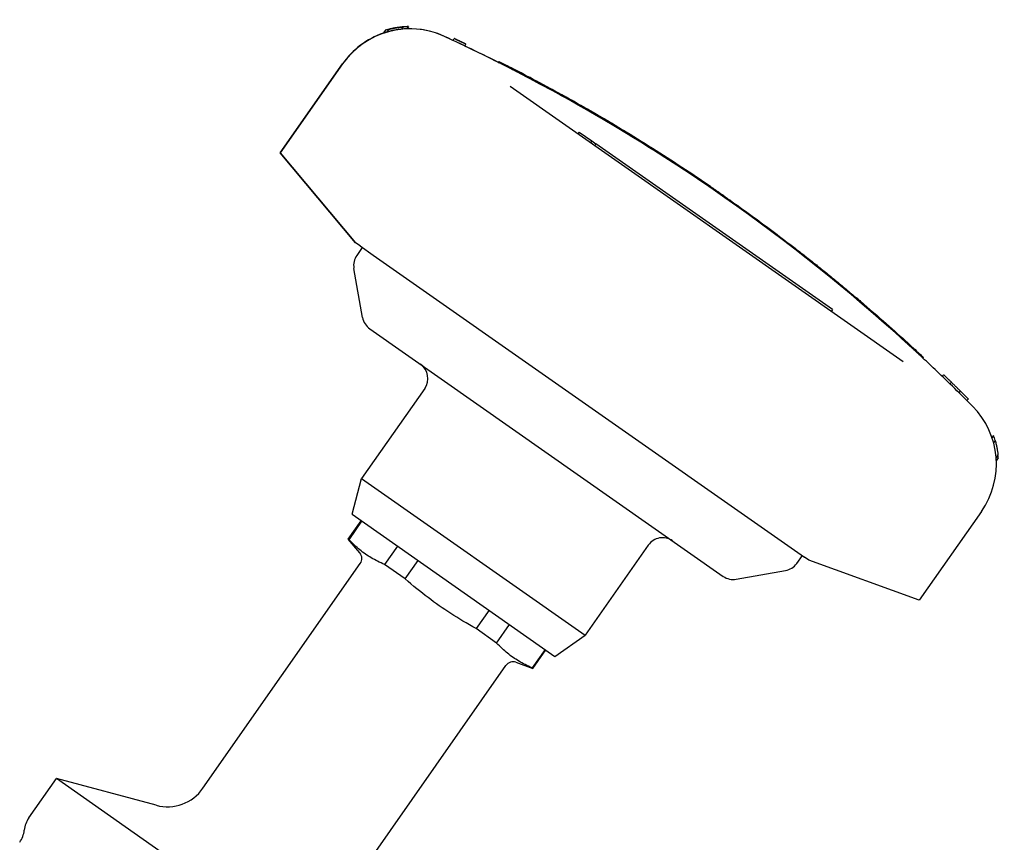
# Model space of a CAD drawing. Header units: millimetres. Extents: x 211 to 518, y 51 to 450.
# Tile 3 of 13: x 273 to 386, y 247 to 342. Entities that reach past the tile are written whole.
import ezdxf

# ---------------------------------------------------------------- set-up
doc = ezdxf.new("R2010")
doc.units = ezdxf.units.MM
doc.layers.add('Detail', color=2, linetype='Continuous')

msp = doc.modelspace()

# ---------------------------------------------------------------- linework, layer by layer
at = {"layer": 'Detail'}
for p, q in [((314.95, 341.02), (314.71, 340.68)), ((315.32, 341.12), (315.09, 340.8)), ((317, 341.4), (316.81, 341.14)), ((316.81, 341.39), (316.81, 341.39)), ((317.6, 341.43), (317.42, 341.18)), ((317.61, 341.44), (317.43, 341.18)), ((322.77, 339.85), (322.87, 340.07)), ((322.77, 339.85), (322.87, 340.07)), ((322.77, 339.85), (322.77, 339.85)), ((322.87, 340.07), (322.87, 340.07)), ((324.12, 339.2), (324.23, 339.43)), ((324.23, 339.43), (324.23, 339.43)), ((310, 337.14), (302.81, 326.87)), ((302.82, 326.87), (310.01, 337.13)), ((327.98, 337.31), (328.03, 337.4)), ((327.98, 337.31), (328.03, 337.29)), ((329.34, 334.55), (374.69, 302.79)), ((337.3, 329.27), (337.16, 329.07)), ((337.3, 329.27), (338.76, 328.25)), ((338.76, 328.25), (338.61, 328.05)), ((338.76, 328.25), (339.25, 327.91)), ((339.25, 327.91), (339.11, 327.7)), ((366.55, 308.79), (339.25, 327.91)), ((302.81, 326.87), (302.82, 326.87)), ((302.81, 326.87), (311.52, 316.5)), ((311.52, 316.5), (302.82, 326.87)), ((352.47, 322.86), (352.52, 322.94)), ((352.52, 322.94), (352.52, 322.94)), ((354.13, 321.7), (354.13, 321.7)), ((354.19, 321.78), (354.19, 321.78)), ((354.93, 321.14), (354.98, 321.22)), ((354.93, 321.14), (354.98, 321.22)), ((354.98, 321.22), (354.98, 321.22)), ((312.04, 316.14), (311.52, 316.5)), ((311.52, 316.5), (311.52, 316.5)), ((312.29, 315.96), (311.65, 315.04)), ((312.04, 316.14), (313.55, 315.08)), ((313.55, 315.08), (361.79, 281.3)), ((312.32, 307.86), (311.32, 313.55)), ((365.95, 312.78), (366.02, 312.86)), ((366.55, 308.79), (366.41, 308.59)), ((313.15, 306.57), (353.93, 278.01)), ((377.04, 303.27), (376.97, 303.2)), ((379.19, 301.1), (379.36, 301.28)), ((379.19, 301.1), (379.36, 301.28)), ((379.36, 301.28), (379.36, 301.28)), ((380.09, 300.23), (380.26, 300.41)), ((380.09, 300.23), (380.26, 300.41)), ((380.26, 300.41), (380.26, 300.41)), ((319.49, 299.69), (312.21, 289.29)), ((381.16, 299.18), (381.33, 299.36)), ((382.04, 298.3), (382.22, 298.48)), ((385.12, 294.27), (384.94, 294.02)), ((385.12, 294.26), (384.94, 294.01)), ((385.3, 293.7), (385.12, 293.43)), ((385.63, 292.05), (385.41, 291.74)), ((385.67, 291.68), (385.44, 291.36)), ((311.1, 285.17), (312.21, 289.29)), ((312.21, 289.29), (338.01, 271.22)), ((311.1, 285.17), (334.52, 268.78)), ((383.73, 285.51), (376.54, 275.25)), ((310.67, 282.3), (312.16, 284.43)), ((310.76, 282.24), (312.25, 284.37)), ((310.76, 282.24), (310.67, 282.3)), ((312.01, 280.71), (310.67, 282.3)), ((316.35, 281.5), (314.86, 279.37)), ((345.29, 281.62), (338.01, 271.22)), ((361.79, 281.3), (363.31, 280.24)), ((293.9, 253.56), (312.06, 279.49)), ((317.23, 277.71), (318.72, 279.84)), ((363.05, 280.42), (362.4, 279.51)), ((363.82, 279.88), (363.31, 280.24)), ((376.54, 275.25), (363.82, 279.88)), ((317.23, 277.71), (314.86, 279.37)), ((355.43, 277.68), (361.11, 278.68)), ((326.91, 274.11), (325.42, 271.98)), ((327.79, 270.32), (325.42, 271.98)), ((327.79, 270.32), (329.28, 272.45)), ((334.52, 268.78), (338.01, 271.22)), ((333.37, 269.58), (331.88, 267.45)), ((331.97, 267.39), (333.46, 269.52)), ((310.7, 241.8), (328.86, 267.73)), ((330.02, 268.1), (331.97, 267.39)), ((331.97, 267.39), (331.88, 267.45)), ((273.81, 250.14), (276.99, 254.68)), ((288.51, 251.6), (276.99, 254.68)), ((317.54, 226.29), (276.99, 254.68))]:
    msp.add_line(p, q, dxfattribs=at)
at = {"layer": 'Detail', "flags": 128}
for points in [[(316.81, 341.14), (316.68, 341.12), (316.56, 341.11), (316.43, 341.09), (316.32, 341.07), (316.2, 341.05), (316.09, 341.03), (315.99, 341.01), (315.89, 341), (315.8, 340.98), (315.71, 340.96), (315.63, 340.94), (315.55, 340.92), (315.48, 340.9), (315.41, 340.89), (315.35, 340.87), (315.3, 340.86), (315.25, 340.84), (315.21, 340.83), (315.17, 340.82), (315.14, 340.81), (315.12, 340.81), (315.1, 340.8), (315.09, 340.8), (315.09, 340.8)], [(315.32, 341.12), (315.32, 341.12), (315.33, 341.12), (315.34, 341.13), (315.37, 341.13), (315.4, 341.14), (315.43, 341.15), (315.47, 341.16), (315.52, 341.17), (315.57, 341.18), (315.63, 341.2), (315.69, 341.21), (315.76, 341.22), (315.84, 341.24), (315.92, 341.26), (316.01, 341.27), (316.1, 341.29), (316.19, 341.31), (316.3, 341.32), (316.4, 341.34), (316.51, 341.35), (316.63, 341.37), (316.75, 341.38), (316.87, 341.39), (317, 341.4)], [(317.6, 341.43), (317.41, 341.43), (317.23, 341.42), (317.06, 341.41), (316.9, 341.4), (316.75, 341.38), (316.62, 341.37), (316.5, 341.35), (316.39, 341.34), (316.3, 341.32), (316.22, 341.31), (316.15, 341.3), (316.1, 341.29), (316.06, 341.28), (316.04, 341.28), (316.04, 341.28), (316.05, 341.28), (316.07, 341.29), (316.11, 341.29), (316.17, 341.3), (316.24, 341.31), (316.33, 341.33), (316.43, 341.34), (316.54, 341.36), (316.67, 341.37), (316.81, 341.39)], [(322.87, 340.07), (322.93, 340.05), (322.99, 340.02), (323.04, 339.99), (323.1, 339.97), (323.16, 339.94), (323.21, 339.91), (323.27, 339.89), (323.33, 339.86), (323.38, 339.83), (323.44, 339.81), (323.5, 339.78), (323.55, 339.75), (323.61, 339.73), (323.67, 339.7), (323.72, 339.67), (323.78, 339.65), (323.84, 339.62), (323.89, 339.59), (323.95, 339.57), (324, 339.54), (324.06, 339.51), (324.12, 339.48), (324.17, 339.46), (324.23, 339.43)], [(324.23, 339.43), (324.18, 339.46), (324.12, 339.48), (324.06, 339.51), (324.01, 339.54), (323.95, 339.56), (323.89, 339.59), (323.84, 339.62), (323.78, 339.65), (323.72, 339.67), (323.67, 339.7), (323.61, 339.73), (323.55, 339.75), (323.5, 339.78), (323.44, 339.81), (323.38, 339.83), (323.33, 339.86), (323.27, 339.89), (323.21, 339.91), (323.16, 339.94), (323.1, 339.97), (323.04, 339.99), (322.99, 340.02), (322.93, 340.05), (322.87, 340.07)], [(328.03, 337.29), (328.01, 337.3), (328, 337.3), (327.99, 337.31), (327.98, 337.31), (327.98, 337.32), (327.97, 337.32), (327.96, 337.32), (327.96, 337.33), (327.95, 337.33), (327.95, 337.33), (327.94, 337.33), (327.94, 337.33), (327.94, 337.34), (327.94, 337.34), (327.94, 337.34), (327.94, 337.33), (327.94, 337.33), (327.95, 337.33), (327.95, 337.33), (327.96, 337.33), (327.96, 337.32), (327.97, 337.32), (327.98, 337.32), (327.98, 337.31)], [(336.2, 333.07), (335.76, 333.31), (335.33, 333.55), (334.89, 333.79), (334.46, 334.03), (334.03, 334.26), (333.61, 334.49), (333.2, 334.71), (332.79, 334.93), (332.4, 335.14), (332.01, 335.35), (331.64, 335.55), (331.28, 335.73), (330.93, 335.92), (330.6, 336.09), (330.29, 336.25), (329.99, 336.4), (329.71, 336.55), (329.45, 336.68), (329.21, 336.8), (328.99, 336.92), (328.79, 337.02), (328.62, 337.11), (328.46, 337.18), (328.33, 337.25), (328.22, 337.31), (328.14, 337.35), (328.08, 337.38), (328.04, 337.4), (328.03, 337.4), (328.04, 337.4), (328.08, 337.38), (328.14, 337.35), (328.22, 337.31), (328.33, 337.25), (328.46, 337.18), (328.62, 337.11), (328.79, 337.02), (328.99, 336.92), (329.21, 336.8), (329.45, 336.68), (329.71, 336.55), (329.99, 336.4), (330.29, 336.25), (330.6, 336.09), (330.94, 335.91), (331.28, 335.73), (331.64, 335.54), (332.02, 335.35), (332.4, 335.14), (332.8, 334.93), (333.2, 334.71), (333.62, 334.49), (334.04, 334.26), (334.47, 334.03), (334.9, 333.79), (335.33, 333.55), (335.77, 333.31), (336.21, 333.06)], [(336.16, 332.98), (335.72, 333.22), (335.28, 333.47), (334.84, 333.71), (334.41, 333.94), (333.98, 334.18), (333.56, 334.41), (333.14, 334.63), (332.73, 334.85), (332.33, 335.06), (331.95, 335.27), (331.57, 335.47), (331.21, 335.66), (330.87, 335.84), (330.53, 336.01), (330.22, 336.17), (329.92, 336.33), (329.64, 336.47), (329.38, 336.6), (329.14, 336.73), (328.92, 336.84), (328.73, 336.94), (328.55, 337.03), (328.4, 337.1), (328.27, 337.17), (328.17, 337.22), (328.08, 337.26), (328.03, 337.29)], [(330.41, 336.08), (330.34, 336.11), (330.27, 336.15), (330.21, 336.18), (330.15, 336.21), (330.09, 336.24), (330.03, 336.27), (329.97, 336.3), (329.9, 336.34), (329.84, 336.37), (329.78, 336.4), (329.71, 336.43), (329.65, 336.47), (329.58, 336.5), (329.52, 336.53), (329.45, 336.57), (329.39, 336.6), (329.33, 336.63), (329.27, 336.66), (329.22, 336.69), (329.16, 336.72), (329.1, 336.75), (329.04, 336.78), (328.99, 336.81), (328.93, 336.84)], [(329.32, 336.75), (329.36, 336.73), (329.48, 336.67), (329.66, 336.57), (329.92, 336.44), (330.23, 336.28), (330.59, 336.09), (331, 335.88), (331.43, 335.66), (331.87, 335.42), (332.32, 335.18), (332.76, 334.95), (333.18, 334.73), (333.56, 334.52), (333.9, 334.34), (334.18, 334.19), (334.39, 334.07), (334.54, 333.98), (334.62, 333.94), (334.62, 333.94), (334.54, 333.98), (334.4, 334.07), (334.18, 334.18), (333.9, 334.34), (333.56, 334.52), (333.18, 334.72), (332.76, 334.95), (332.33, 335.18), (331.88, 335.42), (331.43, 335.65), (331, 335.88), (330.6, 336.09), (330.23, 336.28), (329.92, 336.44), (329.66, 336.57), (329.48, 336.67), (329.36, 336.73), (329.32, 336.75)], [(331.31, 335.6), (331.28, 335.62), (331.24, 335.64), (331.2, 335.66), (331.16, 335.68), (331.12, 335.7), (331.09, 335.72), (331.05, 335.74), (331.01, 335.76), (330.97, 335.78), (330.93, 335.8), (330.9, 335.82), (330.86, 335.84), (330.82, 335.86), (330.78, 335.88), (330.75, 335.9), (330.71, 335.92), (330.67, 335.94), (330.63, 335.96), (330.59, 335.98), (330.56, 336), (330.52, 336.02), (330.48, 336.04), (330.44, 336.06), (330.41, 336.08)], [(335.42, 333.5), (335.44, 333.49), (335.52, 333.45), (335.65, 333.38), (335.81, 333.29), (336, 333.18), (336.2, 333.07), (336.41, 332.95), (336.6, 332.85), (336.76, 332.75), (336.88, 332.68), (336.96, 332.64), (336.99, 332.62), (336.96, 332.64), (336.88, 332.68), (336.76, 332.75), (336.6, 332.85), (336.41, 332.95), (336.21, 333.07), (336, 333.18), (335.81, 333.28), (335.65, 333.38), (335.52, 333.45), (335.44, 333.49), (335.42, 333.5)], [(352.52, 322.94), (352.1, 323.23), (351.68, 323.51), (351.26, 323.79), (350.84, 324.08), (350.42, 324.36), (350, 324.64), (349.58, 324.92), (349.16, 325.2), (348.74, 325.47), (348.32, 325.75), (347.89, 326.02), (347.47, 326.3), (347.04, 326.57), (346.62, 326.84), (346.19, 327.12), (345.76, 327.39), (345.33, 327.66), (344.91, 327.92), (344.48, 328.19), (344.05, 328.46), (343.62, 328.72), (343.18, 328.99), (342.75, 329.25), (342.32, 329.51), (341.89, 329.77), (341.45, 330.03), (341.02, 330.29), (340.58, 330.55), (340.15, 330.8), (339.71, 331.06), (339.28, 331.31), (338.84, 331.57), (338.4, 331.82), (337.96, 332.07), (337.52, 332.32), (337.08, 332.57), (336.64, 332.82), (336.2, 333.07)], [(336.21, 333.06), (336.65, 332.82), (337.09, 332.57), (337.53, 332.32), (337.97, 332.07), (338.41, 331.82), (338.84, 331.57), (339.28, 331.31), (339.72, 331.06), (340.15, 330.8), (340.59, 330.54), (341.02, 330.29), (341.46, 330.03), (341.89, 329.77), (342.32, 329.51), (342.76, 329.25), (343.19, 328.98), (343.62, 328.72), (344.05, 328.45), (344.48, 328.19), (344.91, 327.92), (345.34, 327.65), (345.77, 327.38), (346.19, 327.11), (346.62, 326.84), (347.05, 326.57), (347.47, 326.3), (347.89, 326.02), (348.32, 325.75), (348.74, 325.47), (349.16, 325.19), (349.59, 324.91), (350.01, 324.64), (350.43, 324.36), (350.85, 324.07), (351.27, 323.79), (351.69, 323.51), (352.1, 323.22), (352.52, 322.94)], [(337.69, 332.23), (337.72, 332.21), (337.83, 332.15), (338.02, 332.04), (338.26, 331.9), (338.57, 331.72), (338.92, 331.52), (339.32, 331.29), (339.74, 331.05), (340.17, 330.79), (340.61, 330.53), (341.04, 330.28), (341.44, 330.04), (341.82, 329.81), (342.14, 329.62), (342.42, 329.45), (342.63, 329.32), (342.78, 329.23), (342.85, 329.19), (342.85, 329.19), (342.78, 329.23), (342.63, 329.32), (342.42, 329.45), (342.15, 329.62), (341.82, 329.81), (341.45, 330.04), (341.04, 330.28), (340.61, 330.53), (340.18, 330.79), (339.74, 331.04), (339.32, 331.29), (338.93, 331.52), (338.57, 331.72), (338.27, 331.9), (338.02, 332.04), (337.83, 332.14), (337.72, 332.21), (337.69, 332.23)], [(352.52, 322.94), (352.62, 322.87), (352.73, 322.8), (352.83, 322.73), (352.93, 322.65), (353.04, 322.58), (353.14, 322.51), (353.24, 322.44), (353.35, 322.37), (353.45, 322.3), (353.55, 322.23), (353.65, 322.16), (353.76, 322.08), (353.86, 322.01), (353.96, 321.94), (354.06, 321.87), (354.17, 321.8), (354.27, 321.73), (354.37, 321.65), (354.47, 321.58), (354.58, 321.51), (354.68, 321.44), (354.78, 321.37), (354.88, 321.3), (354.98, 321.22)], [(354.19, 321.78), (354.12, 321.83), (354.05, 321.88), (353.98, 321.93), (353.91, 321.98), (353.84, 322.03), (353.77, 322.07), (353.7, 322.12), (353.63, 322.17), (353.56, 322.22), (353.49, 322.27), (353.42, 322.32), (353.35, 322.36), (353.28, 322.41), (353.21, 322.46), (353.14, 322.51), (353.08, 322.56), (353.01, 322.6), (352.94, 322.65), (352.87, 322.7), (352.8, 322.75), (352.73, 322.8), (352.66, 322.84), (352.59, 322.89), (352.52, 322.94)], [(354.98, 321.22), (355.29, 321.01), (355.6, 320.79), (355.9, 320.57), (356.21, 320.35), (356.51, 320.13), (356.82, 319.91), (357.12, 319.69), (357.42, 319.47), (357.73, 319.25), (358.03, 319.03), (358.33, 318.81), (358.63, 318.58), (358.93, 318.36), (359.23, 318.14), (359.54, 317.91), (359.84, 317.69), (360.14, 317.46), (360.43, 317.24), (360.73, 317.01), (361.03, 316.78), (361.33, 316.55), (361.63, 316.33), (361.93, 316.1), (362.22, 315.87)], [(362.22, 315.87), (362.39, 315.74), (362.56, 315.61), (362.73, 315.48), (362.89, 315.35), (363.06, 315.22), (363.22, 315.09), (363.39, 314.96), (363.55, 314.83), (363.72, 314.7), (363.88, 314.57), (364.04, 314.44), (364.2, 314.32), (364.36, 314.19), (364.52, 314.07), (364.68, 313.94), (364.83, 313.82), (364.99, 313.69), (365.14, 313.57), (365.29, 313.45), (365.44, 313.33), (365.59, 313.21), (365.73, 313.09), (365.88, 312.98), (366.02, 312.86)], [(366.02, 312.86), (366.02, 312.86), (366.02, 312.86), (366.02, 312.86), (366.03, 312.85), (366.04, 312.85), (366.05, 312.84), (366.06, 312.83), (366.07, 312.82), (366.08, 312.81), (366.1, 312.8), (366.11, 312.78), (366.13, 312.77), (366.15, 312.76), (366.17, 312.74), (366.19, 312.72), (366.21, 312.7), (366.23, 312.69), (366.26, 312.67), (366.28, 312.65), (366.31, 312.63), (366.33, 312.61), (366.35, 312.59), (366.38, 312.57), (366.41, 312.55)], [(366.41, 312.55), (366.56, 312.42), (366.72, 312.29), (366.88, 312.16), (367.03, 312.03), (367.19, 311.9), (367.35, 311.78), (367.5, 311.65), (367.66, 311.52), (367.81, 311.39), (367.97, 311.26), (368.13, 311.13), (368.28, 311), (368.44, 310.87), (368.59, 310.74), (368.75, 310.61), (368.9, 310.48), (369.06, 310.35), (369.21, 310.22), (369.37, 310.09), (369.52, 309.96), (369.68, 309.83), (369.83, 309.69), (369.99, 309.56), (370.14, 309.43)], [(370.14, 309.43), (370.52, 309.11), (370.9, 308.78), (371.27, 308.45), (371.65, 308.13), (372.01, 307.81), (372.37, 307.5), (372.73, 307.19), (373.07, 306.88), (373.41, 306.58), (373.73, 306.29), (374.05, 306.01), (374.35, 305.74), (374.64, 305.48), (374.91, 305.23), (375.18, 304.99), (375.42, 304.76), (375.66, 304.55), (375.87, 304.35), (376.07, 304.17), (376.25, 304), (376.41, 303.85), (376.56, 303.72), (376.69, 303.6), (376.79, 303.5), (376.88, 303.42), (376.95, 303.35), (377, 303.31), (377.03, 303.28), (377.04, 303.27)], [(375.76, 304.32), (375.73, 304.35), (375.69, 304.38), (375.66, 304.41), (375.63, 304.44), (375.6, 304.46), (375.57, 304.49), (375.54, 304.52), (375.51, 304.55), (375.47, 304.58), (375.44, 304.61), (375.41, 304.64), (375.38, 304.67), (375.35, 304.69), (375.32, 304.72), (375.29, 304.75), (375.25, 304.78), (375.22, 304.81), (375.19, 304.84), (375.16, 304.87), (375.13, 304.9), (375.1, 304.92), (375.06, 304.95), (375.03, 304.98), (375, 305.01)], [(376.98, 303.19), (376.93, 303.23), (376.89, 303.28), (376.84, 303.32), (376.8, 303.36), (376.75, 303.4), (376.7, 303.45), (376.66, 303.49), (376.61, 303.54), (376.56, 303.58), (376.51, 303.63), (376.46, 303.67), (376.41, 303.72), (376.35, 303.77), (376.3, 303.82), (376.24, 303.87), (376.19, 303.92), (376.14, 303.97), (376.08, 304.02), (376.03, 304.07), (375.98, 304.12), (375.92, 304.17), (375.87, 304.22), (375.81, 304.27), (375.76, 304.32)], [(380.26, 300.41), (380.22, 300.45), (380.18, 300.48), (380.15, 300.52), (380.11, 300.55), (380.07, 300.59), (380.04, 300.63), (380, 300.66), (379.96, 300.7), (379.92, 300.74), (379.89, 300.77), (379.85, 300.81), (379.81, 300.84), (379.77, 300.88), (379.74, 300.92), (379.7, 300.95), (379.66, 300.99), (379.62, 301.03), (379.59, 301.06), (379.55, 301.1), (379.51, 301.13), (379.47, 301.17), (379.44, 301.21), (379.4, 301.24), (379.36, 301.28)], [(381.33, 299.36), (381.29, 299.4), (381.24, 299.45), (381.2, 299.49), (381.15, 299.53), (381.11, 299.58), (381.07, 299.62), (381.02, 299.66), (380.98, 299.71), (380.93, 299.75), (380.89, 299.8), (380.84, 299.84), (380.8, 299.88), (380.75, 299.93), (380.71, 299.97), (380.66, 300.02), (380.62, 300.06), (380.57, 300.1), (380.53, 300.15), (380.48, 300.19), (380.44, 300.23), (380.39, 300.28), (380.35, 300.32), (380.3, 300.36), (380.26, 300.41)], [(382.22, 298.48), (382.18, 298.51), (382.15, 298.55), (382.11, 298.59), (382.07, 298.62), (382.04, 298.66), (382, 298.7), (381.96, 298.73), (381.93, 298.77), (381.89, 298.81), (381.85, 298.84), (381.81, 298.88), (381.78, 298.92), (381.74, 298.95), (381.7, 298.99), (381.67, 299.03), (381.63, 299.06), (381.59, 299.1), (381.56, 299.14), (381.52, 299.17), (381.48, 299.21), (381.44, 299.25), (381.41, 299.28), (381.37, 299.32), (381.33, 299.36)], [(385.3, 293.7), (385.34, 293.57), (385.37, 293.46), (385.4, 293.34), (385.43, 293.23), (385.45, 293.12), (385.48, 293.02), (385.5, 292.92), (385.52, 292.83), (385.53, 292.74), (385.55, 292.65), (385.56, 292.57), (385.57, 292.5), (385.58, 292.43), (385.59, 292.37), (385.6, 292.31), (385.61, 292.25), (385.62, 292.21), (385.62, 292.17), (385.63, 292.13), (385.63, 292.1), (385.63, 292.08), (385.63, 292.06), (385.63, 292.05), (385.63, 292.05)], [(314.86, 279.37), (314.65, 279.46), (314.45, 279.56), (314.25, 279.65), (314.06, 279.75), (313.87, 279.85), (313.69, 279.95), (313.51, 280.05), (313.33, 280.15), (313.16, 280.26), (312.99, 280.36), (312.82, 280.47), (312.66, 280.59), (312.49, 280.7), (312.33, 280.82), (312.17, 280.95), (312.01, 281.07), (311.86, 281.2), (311.7, 281.34), (311.54, 281.47), (311.39, 281.62), (311.23, 281.76), (311.08, 281.92), (310.92, 282.08), (310.76, 282.24)], [(325.42, 271.98), (325.03, 272.2), (324.64, 272.42), (324.27, 272.64), (323.9, 272.85), (323.54, 273.07), (323.19, 273.29), (322.84, 273.51), (322.5, 273.73), (322.16, 273.95), (321.83, 274.17), (321.5, 274.4), (321.17, 274.63), (320.84, 274.86), (320.52, 275.09), (320.19, 275.33), (319.87, 275.57), (319.54, 275.82), (319.22, 276.07), (318.89, 276.33), (318.57, 276.59), (318.24, 276.86), (317.9, 277.14), (317.57, 277.42), (317.23, 277.71)], [(331.88, 267.45), (331.67, 267.54), (331.47, 267.64), (331.27, 267.73), (331.08, 267.83), (330.89, 267.92), (330.71, 268.02), (330.53, 268.12), (330.36, 268.23), (330.18, 268.33), (330.01, 268.44), (329.85, 268.55), (329.68, 268.67), (329.52, 268.78), (329.36, 268.9), (329.2, 269.02), (329.04, 269.15), (328.88, 269.28), (328.73, 269.41), (328.57, 269.55), (328.41, 269.7), (328.26, 269.84), (328.1, 270), (327.94, 270.15), (327.79, 270.32)]]:
    msp.add_lwpolyline(points, dxfattribs=at)
at = {"layer": 'Detail'}
for centre, radius, start, end in [((313.29, 313.9), 2, 145, 190), ((314.29, 308.21), 2, 190, 235), ((317.85, 300.84), 2, 325, 55), ((346.93, 280.47), 2, 55, 145), ((311.24, 280.07), 1, 325, 40), ((360.77, 280.65), 2, 280, 325), ((355.08, 279.65), 2, 235, 280), ((329.67, 267.16), 1, 70, 145), ((289.81, 256.43), 5, 255, 325), ((276.27, 248.42), 3, 145, 173.955), ((270.3, 249.05), 3, 325, 353.955)]:
    msp.add_arc(centre, radius, start, end, dxfattribs=at)
for centre, major_axis, ratio, start_param, end_param in [((317.79, 331.68), (5.45, 7.78), 1, 0.177995, 1.570796), ((317.78, 331.69), (-5.59, -7.99), 0.999632, 3.801971, 4.047484), ((317.78, 331.69), (5.59, 7.99), 0.99991, 0.777846, 0.905891), ((317.78, 331.69), (-7.99, 5.59), 0.999725, 5.341388, 5.422789), ((317.79, 331.69), (-5.45, -7.78), 0.999917, 3.790807, 3.855188), ((317.79, 331.69), (5.59, 7.99), 0.999917, 0.629894, 0.691603), ((317.8, 331.68), (-8.01, 5.61), 0.996938, 5.341388, 5.372768), ((317.78, 331.69), (-7.78, 5.45), 0.999725, 5.360671, 5.361207), ((317.78, 331.69), (5.45, 7.78), 1, 0.177995, 0.648093), ((317.78, 331.69), (-5.45, -7.78), 1, 4.081575, 4.712389), ((317.78, 331.69), (-5.45, -7.78), 0.99991, 4.039883, 4.081808), ((233.68, 149.68), (120.45, 172.02), 1, 0.140109, 0.177996), ((233.68, 149.68), (120.45, 172.02), 1, 0.172745, 0.177996), ((233.68, 149.68), (120.45, 172.02), 1, 0.165613, 0.172756), ((233.68, 149.68), (94.31, 187.63), 1, 0, 0.020474), ((233.68, 149.68), (97.63, 185.92), 1, 6.02853, 6.283185), ((233.68, 149.68), (118.78, 173.18), 1, 0, 0.091429), ((233.71, 149.71), (120.43, 171.99), 1, 0, 0.000002), ((233.68, 149.68), (143.29, 153.52), 1, 6.272726, 6.283185), ((233.68, 149.68), (144.89, 152.01), 1, 6.255758, 6.283185), ((375.95, 290.96), (5.45, 7.78), 1, 4.712389, 6.10519), ((375.94, 290.96), (-5.59, -7.99), 0.999725, 2.526499, 2.527761), ((375.95, 290.96), (7.99, -5.59), 0.999917, 0.895099, 0.956079), ((375.94, 290.96), (7.99, -5.59), 0.99991, 0.684645, 0.722528)]:
    msp.add_ellipse(centre, major_axis=major_axis, ratio=ratio, start_param=start_param, end_param=end_param, dxfattribs=at)

doc.saveas('drawing.dxf')
